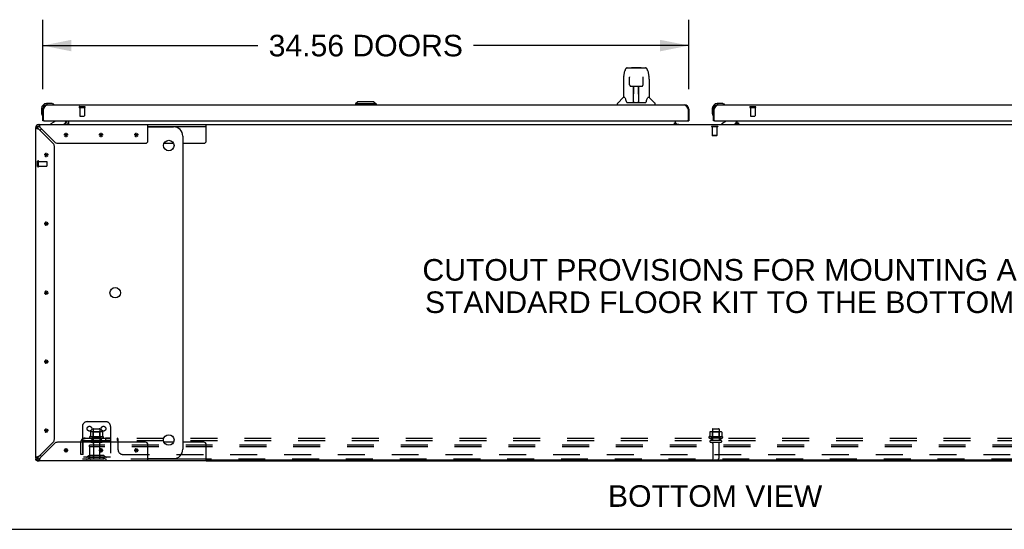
# Model space of a CAD drawing. Header units: inches. Extents: x 0 to 262, y 0 to 169.
# Tile 2 of 40: x 44 to 97, y 0 to 27. Entities that reach past the tile are written whole.
import ezdxf

# ---------------------------------------------------------------- set-up
doc = ezdxf.new("R2010")
doc.units = ezdxf.units.IN
doc.header["$LTSCALE"] = 14.384615
doc.header["$MEASUREMENT"] = 0
doc.linetypes.add('HIDDEN', pattern=[0.2, 0.1, -0.1])
doc.layers.get('0').update_dxf_attribs({"linetype": 'CONTINUOUS'})
for name, color, linetype in [('02___PRT_ALL_AXES', 7, 'CONTINUOUS'), ('DEFAULT_2', 8, 'HIDDEN'), ('DIMENSIONS', 7, 'CONTINUOUS')]:
    doc.layers.add(name, color=color, linetype=linetype)
doc.styles.get("Standard").update_dxf_attribs({"font": 'arial.ttf'})
doc.dimstyles.new('DIMSTYLE_1', dxfattribs={"dimtxt": 1.153846, "dimasz": 1.538462, "dimexe": 0.09, "dimexo": 0.07, "dimgap": 0.0375, "dimtad": 0, "dimtih": 1, "dimtoh": 1, "dimzin": 4, "dimdsep": 46, "dimtxsty": 'Standard', "dimblk": '_FILLED', "dimblk1": '_FILLED', "dimblk2": '_FILLED', "dimcen": 0.09, "dimazin": 1, "dimtfac": 1, "dimtdec": 3, "dimtofl": 0, "dimtmove": 0, "dimatfit": 3, "dimldrblk": '_FILLED', "dimfxl": 1, "dimtolj": 1, "dimtzin": 4, "dimarcsym": 0})

# ---------------------------------------------------------------- blocks, each defined once
blk = doc.blocks.new('_FILLED')
at = {"color": 0, "linetype": 'ByBlock'}
blk.add_solid([(0, 0), (-1, 0.2), (-1, -0.2)], dxfattribs=at)
blk = doc.blocks.new('*D22')
at = {"layer": 'DIMENSIONS', "color": 2, "linetype": 'Continuous'}
for p, q in [((45.678, 23.543), (45.678, 27.26)), ((80.241, 23.543), (80.241, 27.26)), ((45.678, 25.875), (57.192, 25.875)), ((80.241, 25.875), (68.726, 25.875))]:
    blk.add_line(p, q, dxfattribs=at)
at = {"layer": 'DIMENSIONS', "color": 2, "linetype": 'Continuous', "xscale": 1.5384615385, "yscale": 1.5384615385, "zscale": 1.5384615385, "rotation": 180}
blk.add_blockref('_FILLED', (45.678, 25.875), dxfattribs=at)
at = {"layer": 'DIMENSIONS', "color": 2, "linetype": 'Continuous', "xscale": 1.5384615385, "yscale": 1.5384615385, "zscale": 1.5384615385}
blk.add_blockref('_FILLED', (80.241, 25.875), dxfattribs=at)
at = {"layer": 'DIMENSIONS', "color": 2, "linetype": 'Continuous', "insert": (62.959, 26.452), "char_height": 1.15385, "width": 10.38033, "attachment_point": 2, "line_spacing_factor": 0.9}
blk.add_mtext('34.56 DOORS', dxfattribs=at)

msp = doc.modelspace()

# ---------------------------------------------------------------- linework, layer by layer
at = {"color": 7, "linetype": 'Continuous'}
for p, q in [((76.754, 24.221), (76.819, 24.526)), ((76.943, 24.681), (77.913, 24.681)), ((77.03, 24.681), (77.028, 24.681)), ((77.19, 24.701), (77.17, 24.681)), ((77.19, 24.701), (77.666, 24.701)), ((77.666, 24.701), (77.686, 24.681)), ((78.037, 24.526), (78.102, 24.221)), ((76.739, 24.078), (76.739, 23.106)), ((77.062, 24.169), (77.042, 24.169)), ((77.061, 24.205), (77.061, 24.202)), ((77.061, 24.202), (77.061, 24.197)), ((77.061, 24.197), (77.061, 24.189)), ((77.061, 24.189), (77.061, 24.179)), ((77.068, 23.774), (77.061, 24.179)), ((77.788, 23.774), (77.795, 24.186)), ((77.814, 24.169), (77.794, 24.169)), ((77.795, 24.195), (77.795, 24.2)), ((77.795, 24.186), (77.795, 24.195)), ((78.117, 24.077), (78.117, 23.106)), ((77.149, 23.697), (77.269, 23.697)), ((77.279, 22.851), (77.294, 23.697)), ((77.286, 23.282), (77.286, 23.697)), ((77.29, 23.472), (77.286, 23.472)), ((77.289, 23.46), (77.286, 23.46)), ((77.305, 23.698), (77.551, 23.698)), ((77.554, 22.83), (77.539, 23.698)), ((77.57, 23.472), (77.543, 23.472)), ((77.57, 23.46), (77.543, 23.46)), ((77.547, 23.232), (77.57, 23.232)), ((77.57, 23.228), (77.547, 23.228)), ((77.57, 22.83), (77.57, 23.697)), ((77.587, 23.697), (77.707, 23.697)), ((46.137, 22.772), (45.881, 22.772)), ((45.925, 22.712), (45.881, 22.712)), ((46.175, 22.769), (46.137, 22.772)), ((46.273, 22.726), (46.266, 22.727)), ((62.526, 22.87), (62.408, 22.752)), ((62.408, 22.752), (62.408, 22.712)), ((63.511, 22.752), (62.408, 22.752)), ((63.393, 22.87), (62.526, 22.87)), ((63.392, 22.87), (63.51, 22.752)), ((63.393, 22.87), (63.511, 22.752)), ((63.51, 22.752), (63.51, 22.712)), ((63.511, 22.752), (63.511, 22.712)), ((76.424, 22.712), (76.424, 22.775)), ((76.733, 23.1), (76.436, 22.803)), ((76.812, 23.106), (76.739, 23.106)), ((76.907, 22.854), (76.912, 22.846)), ((76.942, 22.83), (77.914, 22.83)), ((77.28, 22.902), (77.279, 22.877)), ((77.286, 22.83), (77.286, 22.835)), ((77.553, 22.877), (77.553, 22.902)), ((78.117, 23.106), (78.044, 23.106)), ((78.123, 23.1), (78.42, 22.803)), ((78.432, 22.712), (78.432, 22.775)), ((82.012, 22.772), (81.756, 22.772)), ((81.8, 22.712), (81.756, 22.712)), ((82.05, 22.769), (82.012, 22.772)), ((82.148, 22.726), (82.141, 22.727)), ((45.618, 22.509), (45.618, 22.253)), ((45.618, 22.253), (45.621, 22.215)), ((45.663, 22.124), (45.665, 22.117)), ((45.678, 22.509), (45.678, 22.466)), ((45.678, 22.466), (45.72, 22.466)), ((80.241, 22.466), (80.199, 22.466)), ((81.493, 22.509), (81.493, 22.253)), ((81.493, 22.253), (81.496, 22.215)), ((81.538, 22.124), (81.54, 22.117)), ((81.553, 22.509), (81.553, 22.466)), ((81.553, 22.466), (81.595, 22.466)), ((45.352, 21.606), (45.425, 21.532)), ((45.47, 21.654), (45.47, 21.55)), ((45.74, 21.858), (45.678, 21.858)), ((46.358, 21.831), (46.12, 21.693)), ((46.12, 21.654), (46.12, 21.693)), ((46.907, 21.858), (46.907, 21.811)), ((47.053, 21.858), (47.053, 21.683)), ((54.426, 20.779), (54.426, 21.654)), ((54.426, 21.654), (109.18, 21.654)), ((79.464, 21.684), (79.464, 21.735)), ((79.464, 21.735), (79.532, 21.735)), ((79.532, 21.684), (79.464, 21.684)), ((79.532, 21.689), (79.532, 21.858)), ((79.532, 21.654), (79.532, 21.684)), ((79.603, 21.665), (79.539, 21.729)), ((80.179, 21.858), (80.241, 21.858)), ((81.615, 21.858), (81.553, 21.858)), ((82.233, 21.831), (81.995, 21.693)), ((81.995, 21.654), (81.995, 21.693)), ((82.817, 21.729), (82.753, 21.665)), ((82.782, 21.858), (82.782, 21.811)), ((82.824, 21.689), (82.824, 21.858)), ((82.824, 21.735), (82.892, 21.735)), ((82.824, 21.654), (82.824, 21.684)), ((82.892, 21.684), (82.824, 21.684)), ((82.892, 21.735), (82.892, 21.684)), ((45.407, 21.488), (45.303, 21.488)), ((51.303, 21.55), (54.426, 21.55)), ((51.303, 21.529), (52.672, 21.529)), ((52.17, 20.654), (52.673, 20.654)), ((53.172, 21.029), (53.172, 4.279)), ((53.172, 20.654), (54.301, 20.654)), ((52.673, 4.654), (52.17, 4.654)), ((54.301, 4.654), (53.172, 4.654)), ((54.426, 3.654), (54.426, 4.529)), ((45.303, 3.821), (45.407, 3.821)), ((45.349, 3.706), (45.303, 3.706)), ((45.352, 3.703), (45.425, 3.777)), ((45.47, 3.758), (45.47, 3.654)), ((51.303, 3.779), (52.672, 3.779)), ((54.426, 3.758), (51.303, 3.758)), ((109.18, 3.706), (54.426, 3.706)), ((45.407, 3.667), (45.407, 3.654)), ((0, 0), (261.538, 0))]:
    msp.add_line(p, q, dxfattribs=at)
at = {"color": 3, "linetype": 'Continuous'}
for p, q in [((45.925, 22.712), (79.994, 22.712)), ((81.8, 22.712), (115.869, 22.712)), ((45.678, 21.858), (45.678, 22.466)), ((45.72, 21.878), (45.72, 22.466)), ((45.737, 22.498), (45.744, 22.511)), ((45.744, 22.511), (45.751, 22.523)), ((45.751, 22.523), (45.758, 22.536)), ((80.154, 22.548), (80.161, 22.536)), ((80.161, 22.536), (80.168, 22.523)), ((80.168, 22.523), (80.175, 22.511)), ((80.175, 22.511), (80.181, 22.498)), ((80.181, 22.498), (80.192, 22.479)), ((80.192, 22.479), (80.199, 22.466)), ((80.199, 22.466), (80.199, 21.878)), ((80.241, 22.466), (80.241, 21.858)), ((81.553, 21.858), (81.553, 22.466)), ((81.595, 22.466), (81.609, 22.492)), ((81.595, 21.878), (81.595, 22.466)), ((81.609, 22.492), (81.615, 22.504)), ((81.615, 22.504), (81.622, 22.517)), ((81.622, 22.517), (81.629, 22.53)), ((45.47, 21.654), (54.426, 21.654)), ((45.74, 21.858), (80.179, 21.858)), ((46.949, 21.797), (46.949, 21.858)), ((51.303, 20.779), (51.303, 21.654)), ((79.464, 21.689), (79.532, 21.689)), ((79.532, 21.665), (79.704, 21.665)), ((81.615, 21.858), (116.054, 21.858)), ((82.653, 21.665), (82.824, 21.665)), ((82.824, 21.689), (82.892, 21.689)), ((45.303, 3.821), (45.303, 21.488)), ((45.47, 21.412), (46.239, 20.643)), ((45.53, 21.539), (45.523, 21.563)), ((46.315, 20.719), (45.546, 21.488)), ((46.47, 20.654), (51.178, 20.654)), ((46.303, 4.822), (46.303, 20.487)), ((46.239, 4.666), (45.47, 3.897)), ((45.546, 3.821), (46.315, 4.59)), ((51.178, 4.654), (46.47, 4.654)), ((51.303, 3.654), (51.303, 4.529)), ((45.303, 3.706), (45.303, 3.769)), ((45.418, 3.882), (45.394, 3.874)), ((45.437, 3.654), (45.407, 3.654)), ((54.426, 3.654), (45.47, 3.654)), ((54.426, 3.654), (109.18, 3.654))]:
    msp.add_line(p, q, dxfattribs=at)
at = {"color": 40, "linetype": 'Continuous'}
for p, q in [((47.043, 21.092), (46.813, 21.092)), ((46.847, 21.011), (47.009, 21.173)), ((47.009, 21.011), (46.847, 21.173)), ((46.928, 20.977), (46.928, 21.207)), ((48.918, 21.092), (48.688, 21.092)), ((48.722, 21.011), (48.884, 21.173)), ((48.722, 21.173), (48.884, 21.011)), ((48.803, 20.977), (48.803, 21.207)), ((50.793, 21.092), (50.563, 21.092)), ((50.597, 21.011), (50.759, 21.173)), ((50.597, 21.173), (50.759, 21.011)), ((50.678, 20.977), (50.678, 21.207)), ((45.981, 20.029), (45.751, 20.029)), ((45.784, 19.948), (45.947, 20.111)), ((45.947, 19.948), (45.784, 20.111)), ((45.866, 19.914), (45.866, 20.144)), ((45.981, 16.342), (45.751, 16.342)), ((45.784, 16.261), (45.947, 16.423)), ((45.784, 16.423), (45.947, 16.261)), ((45.866, 16.227), (45.866, 16.457)), ((45.751, 12.654), (45.981, 12.654)), ((45.784, 12.736), (45.947, 12.573)), ((45.784, 12.573), (45.947, 12.736)), ((45.866, 12.539), (45.866, 12.769)), ((45.981, 8.967), (45.751, 8.967)), ((45.784, 9.048), (45.947, 8.886)), ((45.784, 8.886), (45.947, 9.048)), ((45.866, 8.852), (45.866, 9.082)), ((45.981, 5.279), (45.751, 5.279)), ((45.784, 5.361), (45.947, 5.198)), ((45.784, 5.198), (45.947, 5.361)), ((45.866, 5.164), (45.866, 5.394)), ((47.043, 4.217), (46.813, 4.217)), ((46.847, 4.298), (47.009, 4.136)), ((46.847, 4.136), (47.009, 4.298)), ((46.928, 4.102), (46.928, 4.332)), ((48.918, 4.217), (48.688, 4.217)), ((48.722, 4.298), (48.884, 4.136)), ((48.722, 4.136), (48.884, 4.298)), ((48.803, 4.102), (48.803, 4.332)), ((50.793, 4.217), (50.563, 4.217)), ((50.597, 4.298), (50.759, 4.136)), ((50.597, 4.136), (50.759, 4.298)), ((50.678, 4.102), (50.678, 4.332))]:
    msp.add_line(p, q, dxfattribs=at)
at = {"color": 7, "linetype": 'Continuous'}
for points in [[(76.943, 24.681), (76.939, 24.681), (76.924, 24.679), (76.909, 24.674), (76.895, 24.667), (76.883, 24.659), (76.872, 24.649), (76.863, 24.638), (76.854, 24.625), (76.847, 24.612), (76.84, 24.597), (76.834, 24.581), (76.828, 24.562), (76.823, 24.541), (76.819, 24.526)], [(78.013, 24.603), (78.007, 24.616), (78, 24.627), (77.993, 24.638), (77.985, 24.648), (77.975, 24.657), (77.965, 24.665), (77.953, 24.671), (77.941, 24.676), (77.927, 24.68), (77.913, 24.681)], [(78.037, 24.526), (78.034, 24.538), (78.029, 24.557), (78.024, 24.574), (78.019, 24.59), (78.013, 24.603)], [(76.754, 24.221), (76.748, 24.189), (76.743, 24.147), (76.74, 24.105), (76.739, 24.078)], [(77.06, 24.209), (77.06, 24.21), (77.06, 24.21), (77.06, 24.209), (77.061, 24.209), (77.061, 24.208), (77.061, 24.207), (77.061, 24.205)], [(77.068, 23.774), (77.07, 23.762), (77.073, 23.75), (77.078, 23.738), (77.086, 23.727), (77.095, 23.717), (77.105, 23.709), (77.116, 23.703), (77.128, 23.699), (77.14, 23.697), (77.148, 23.697)], [(77.708, 23.697), (77.717, 23.697), (77.729, 23.699), (77.741, 23.704), (77.752, 23.71), (77.763, 23.718), (77.771, 23.728), (77.778, 23.739), (77.784, 23.751), (77.787, 23.764), (77.788, 23.774)], [(77.795, 24.2), (77.795, 24.204), (77.795, 24.205), (77.795, 24.207), (77.795, 24.208), (77.796, 24.209), (77.796, 24.209), (77.796, 24.21)], [(78.117, 24.077), (78.116, 24.105), (78.113, 24.148), (78.108, 24.19), (78.102, 24.221)], [(77.269, 23.697), (77.272, 23.697), (77.281, 23.697), (77.29, 23.697), (77.299, 23.698), (77.305, 23.698)], [(77.551, 23.698), (77.559, 23.698), (77.568, 23.697), (77.576, 23.697), (77.585, 23.697), (77.587, 23.697)], [(76.809, 23.106), (76.814, 23.096), (76.828, 23.068), (76.843, 23.033), (76.858, 22.99), (76.875, 22.942), (76.889, 22.894)], [(76.889, 22.894), (76.892, 22.886), (76.897, 22.873), (76.902, 22.863), (76.907, 22.854)], [(76.912, 22.846), (76.918, 22.84), (76.925, 22.835), (76.932, 22.832), (76.94, 22.831), (76.942, 22.83)], [(77.914, 22.83), (77.915, 22.831), (77.923, 22.832), (77.931, 22.835), (77.938, 22.84)], [(77.938, 22.84), (77.944, 22.846), (77.949, 22.853)], [(77.949, 22.853), (77.954, 22.862), (77.959, 22.873), (77.964, 22.886), (77.967, 22.894)], [(77.967, 22.894), (77.981, 22.94), (77.997, 22.988), (78.012, 23.031), (78.028, 23.067), (78.042, 23.096), (78.047, 23.106)], [(47.024, 21.658), (47.022, 21.656), (47.021, 21.656), (47.019, 21.655), (47.018, 21.654), (47.016, 21.654)], [(47.031, 21.666), (47.029, 21.665), (47.028, 21.663), (47.027, 21.661), (47.025, 21.659), (47.024, 21.658)], [(47.053, 21.683), (47.051, 21.684), (47.05, 21.684), (47.048, 21.683), (47.046, 21.683), (47.044, 21.682), (47.042, 21.681), (47.04, 21.679), (47.039, 21.678), (47.037, 21.676), (47.036, 21.674), (47.035, 21.672), (47.033, 21.67), (47.031, 21.666)], [(45.407, 21.488), (45.408, 21.48), (45.41, 21.473), (45.414, 21.465), (45.419, 21.457), (45.425, 21.45)], [(45.425, 21.45), (45.433, 21.442), (45.441, 21.435), (45.45, 21.427), (45.46, 21.419), (45.47, 21.412)], [(45.546, 21.488), (45.538, 21.498), (45.53, 21.507), (45.523, 21.516), (45.515, 21.525), (45.508, 21.532), (45.5, 21.538), (45.492, 21.544), (45.485, 21.547), (45.477, 21.55), (45.47, 21.55)], [(45.47, 3.897), (45.46, 3.889), (45.45, 3.882), (45.441, 3.874), (45.433, 3.867), (45.425, 3.859), (45.419, 3.851), (45.414, 3.844), (45.41, 3.836), (45.408, 3.828), (45.407, 3.821)], [(45.47, 3.758), (45.477, 3.759), (45.485, 3.761), (45.492, 3.765), (45.5, 3.77), (45.508, 3.777)], [(45.508, 3.777), (45.515, 3.784), (45.523, 3.792), (45.53, 3.802), (45.538, 3.811), (45.546, 3.821)]]:
    msp.add_lwpolyline(points, dxfattribs=at)
at = {"color": 3, "linetype": 'Continuous'}
for points in [[(45.758, 22.536), (45.764, 22.548), (45.768, 22.554), (45.771, 22.56), (45.775, 22.566), (45.778, 22.572), (45.781, 22.578), (45.785, 22.583), (45.788, 22.589), (45.792, 22.595), (45.795, 22.6), (45.798, 22.605), (45.802, 22.611), (45.805, 22.616), (45.809, 22.621), (45.812, 22.626), (45.815, 22.631), (45.819, 22.636), (45.822, 22.64), (45.826, 22.645), (45.829, 22.649), (45.832, 22.653), (45.836, 22.657), (45.839, 22.661), (45.843, 22.665), (45.846, 22.669), (45.85, 22.673), (45.853, 22.676), (45.856, 22.679), (45.86, 22.682), (45.863, 22.685), (45.867, 22.688), (45.87, 22.691), (45.873, 22.694), (45.877, 22.696), (45.88, 22.698), (45.884, 22.7), (45.887, 22.702), (45.89, 22.704), (45.894, 22.706), (45.897, 22.707), (45.901, 22.708), (45.904, 22.709), (45.907, 22.71), (45.911, 22.711), (45.914, 22.712), (45.918, 22.712), (45.921, 22.712), (45.925, 22.712)], [(79.994, 22.712), (79.997, 22.712), (80.001, 22.712), (80.004, 22.712), (80.008, 22.711), (80.011, 22.71), (80.014, 22.709), (80.018, 22.708), (80.021, 22.707), (80.025, 22.706), (80.028, 22.704), (80.032, 22.702), (80.035, 22.7), (80.038, 22.698), (80.042, 22.696), (80.045, 22.694), (80.049, 22.691), (80.052, 22.688), (80.055, 22.685), (80.059, 22.682), (80.062, 22.679), (80.066, 22.676), (80.069, 22.673), (80.072, 22.669), (80.076, 22.665), (80.079, 22.661), (80.083, 22.657), (80.086, 22.653), (80.089, 22.649), (80.093, 22.645), (80.096, 22.64), (80.1, 22.636), (80.103, 22.631), (80.106, 22.626), (80.11, 22.621), (80.113, 22.616), (80.117, 22.611), (80.12, 22.605), (80.124, 22.6), (80.127, 22.595), (80.13, 22.589), (80.134, 22.583), (80.137, 22.578), (80.141, 22.572), (80.144, 22.566), (80.147, 22.56), (80.151, 22.554), (80.154, 22.548)], [(81.629, 22.53), (81.636, 22.542), (81.639, 22.548), (81.643, 22.554), (81.646, 22.56), (81.65, 22.566), (81.653, 22.572), (81.656, 22.578), (81.66, 22.583), (81.663, 22.589), (81.667, 22.595), (81.67, 22.6), (81.673, 22.605), (81.677, 22.611), (81.68, 22.616), (81.684, 22.621), (81.687, 22.626), (81.69, 22.631), (81.694, 22.636), (81.697, 22.64), (81.701, 22.645), (81.704, 22.649), (81.707, 22.653), (81.711, 22.657), (81.714, 22.661), (81.718, 22.665), (81.721, 22.669), (81.725, 22.673), (81.728, 22.676), (81.731, 22.679), (81.735, 22.682), (81.738, 22.685), (81.742, 22.688), (81.745, 22.691), (81.748, 22.694), (81.752, 22.696), (81.755, 22.698), (81.759, 22.7), (81.762, 22.702), (81.765, 22.704), (81.769, 22.706), (81.772, 22.707), (81.776, 22.708), (81.779, 22.709), (81.782, 22.71), (81.786, 22.711), (81.789, 22.712), (81.793, 22.712), (81.796, 22.712), (81.8, 22.712)], [(45.72, 22.466), (45.734, 22.492), (45.737, 22.498)], [(45.523, 21.563), (45.515, 21.586), (45.508, 21.606), (45.5, 21.623), (45.492, 21.636), (45.485, 21.646), (45.477, 21.652), (45.47, 21.654)], [(45.303, 21.488), (45.305, 21.48), (45.311, 21.473), (45.321, 21.465), (45.335, 21.457), (45.352, 21.45), (45.372, 21.442), (45.394, 21.435)], [(45.394, 21.435), (45.418, 21.427), (45.443, 21.419), (45.47, 21.412)], [(45.546, 21.488), (45.538, 21.514), (45.53, 21.539)], [(45.394, 3.874), (45.372, 3.867), (45.352, 3.859), (45.335, 3.851), (45.321, 3.844), (45.311, 3.836), (45.305, 3.828), (45.303, 3.821)], [(45.47, 3.897), (45.443, 3.889), (45.418, 3.882)], [(45.47, 3.654), (45.477, 3.656), (45.485, 3.662), (45.492, 3.672), (45.5, 3.686), (45.508, 3.703), (45.515, 3.723), (45.523, 3.745)], [(45.523, 3.745), (45.53, 3.769), (45.538, 3.795), (45.546, 3.821)]]:
    msp.add_lwpolyline(points, dxfattribs=at)
at = {"color": 7, "linetype": 'Continuous'}
for centre in [(52.422, 20.529), (49.555, 12.654), (52.422, 4.779)]:
    msp.add_circle(centre, 0.281, dxfattribs=at)
for centre, radius, start, end in [((45.881, 22.509), 0.263, 90, 180), ((45.881, 22.509), 0.203, 90, 180), ((46.137, 22.522), 0.25, 59.1101, 90), ((46.258, 22.727), 0.015, 270, 353.6204), ((46.258, 22.724), 0.015, 6.3796, 59.1101), ((76.463, 22.775), 0.0394, 135, 180), ((76.747, 23.086), 0.0197, 90, 135), ((77.298, 22.85), 0.0197, 179, 270), ((77.298, 22.85), 0.0197, 260.739, 269.9232), ((77.534, 22.85), 0.0197, 270, 1), ((77.534, 22.85), 0.0197, 270.0771, 272.6469), ((78.109, 23.086), 0.0197, 45, 90), ((78.393, 22.775), 0.0394, 0, 45), ((81.756, 22.509), 0.263, 90, 180), ((81.756, 22.509), 0.203, 90, 180), ((82.012, 22.522), 0.25, 59.1101, 90), ((82.133, 22.727), 0.015, 270, 353.6204), ((82.133, 22.724), 0.015, 6.3796, 59.1101), ((45.868, 22.253), 0.25, 180, 210.8899), ((45.666, 22.132), 0.015, 210.8899, 263.6204), ((45.663, 22.132), 0.015, 276.3796, 360), ((81.743, 22.253), 0.25, 180, 210.8899), ((81.541, 22.132), 0.015, 210.8899, 263.6204), ((81.538, 22.132), 0.015, 276.3796, 360), ((46.308, 21.918), 0.1, 300.092, 323.4532), ((46.75, 21.811), 0.157, 270, 360), ((46.807, 21.797), 0.246, 325.7693, 360), ((82.183, 21.918), 0.1, 300.092, 323.4532), ((82.625, 21.811), 0.157, 270, 280.1104), ((82.625, 21.811), 0.157, 291.3822, 360), ((45.47, 21.488), 0.0625, 90, 180), ((45.93, 21.029), 0.5, 128.9378, 141.304), ((52.672, 21.029), 0.5, 0, 90), ((54.301, 20.779), 0.125, 270, 360), ((52.672, 4.279), 0.5, 270, 360), ((54.301, 4.529), 0.125, 0, 90), ((45.47, 3.821), 0.0625, 180, 270), ((45.93, 4.279), 0.5, 218.696, 231.0622)]:
    msp.add_arc(centre, radius, start, end, dxfattribs=at)
at = {"color": 3, "linetype": 'Continuous'}
for centre, radius, start, end in [((45.925, 22.466), 0.246, 90, 180), ((79.994, 22.466), 0.246, 0, 90), ((81.8, 22.466), 0.246, 90, 180), ((45.47, 21.488), 0.167, 90, 180), ((45.74, 21.878), 0.02, 180, 270), ((46.807, 21.797), 0.142, 270, 360), ((79.647, 21.769), 0.115, 190.7143, 244.7498), ((80.179, 21.878), 0.02, 270, 360), ((81.615, 21.878), 0.02, 180, 270), ((82.709, 21.769), 0.115, 295.2502, 360), ((46.083, 20.487), 0.22, 0, 45), ((46.47, 20.874), 0.22, 225, 270), ((51.178, 20.779), 0.125, 270, 360), ((46.083, 4.822), 0.22, 315, 360), ((46.47, 4.434), 0.22, 90, 135), ((51.178, 4.529), 0.125, 0, 90), ((45.47, 3.821), 0.167, 180, 270)]:
    msp.add_arc(centre, radius, start, end, dxfattribs=at)
at = {"color": 7, "linetype": 'Continuous'}
for centre, major_axis, start_param, end_param in [((77.278, 22.87), (0.0394, 0), -1.369355, -1.264777), ((77.554, 22.87), (0, 0.0394), -3.447611, -3.141593)]:
    msp.add_ellipse(centre, major_axis=major_axis, ratio=1, start_param=start_param, end_param=end_param, dxfattribs=at)
at = {"layer": '02___PRT_ALL_AXES', "color": 8, "linetype": 'HIDDEN'}
for p, q in [((47.658, 22.565), (47.658, 22.118)), ((47.658, 22.565), (47.906, 22.565)), ((47.906, 22.565), (47.906, 22.118)), ((83.533, 22.565), (83.533, 22.118)), ((83.533, 22.565), (83.781, 22.565)), ((83.781, 22.565), (83.781, 22.118)), ((45.45, 19.426), (45.45, 19.674)), ((45.45, 19.674), (45.897, 19.674)), ((45.45, 19.426), (45.897, 19.426)), ((48.37, 5.353), (48.37, 4.758)), ((48.736, 5.353), (48.736, 4.758)), ((81.495, 5.353), (81.495, 4.758)), ((81.861, 5.353), (81.861, 4.758)), ((48.909, 4.953), (48.197, 4.953)), ((48.219, 4.883), (48.303, 4.883)), ((48.303, 4.883), (48.303, 4.758)), ((48.803, 4.883), (48.303, 4.883)), ((48.803, 4.758), (48.303, 4.758)), ((48.803, 4.883), (48.803, 4.758)), ((48.803, 4.883), (48.887, 4.883)), ((49.031, 4.883), (49.031, 4.758)), ((49.312, 4.883), (49.031, 4.883)), ((49.312, 4.758), (49.031, 4.758)), ((49.312, 4.883), (49.312, 4.758)), ((82.034, 4.953), (81.322, 4.953)), ((81.344, 4.883), (81.428, 4.883)), ((81.928, 4.883), (81.428, 4.883)), ((81.428, 4.883), (81.428, 4.758)), ((81.928, 4.758), (81.428, 4.758)), ((81.928, 4.883), (82.012, 4.883)), ((81.928, 4.883), (81.928, 4.758)), ((48.387, 4.59), (48.387, 3.788)), ((48.719, 4.59), (48.719, 3.788)), ((81.512, 4.59), (81.512, 3.788)), ((81.844, 4.59), (81.844, 3.788))]:
    msp.add_line(p, q, dxfattribs=at)
at = {"layer": '02___PRT_ALL_AXES', "color": 3, "linetype": 'Continuous'}
for p, q in [((79.704, 21.665), (79.704, 21.654)), ((82.653, 21.665), (82.653, 21.654))]:
    msp.add_line(p, q, dxfattribs=at)
at = {"layer": '02___PRT_ALL_AXES', "color": 7, "linetype": 'Continuous'}
for centre, start, end in [((45.881, 22.509), 175.1015, 175.5324), ((45.881, 22.509), 170.8498, 171.1102), ((81.756, 22.509), 175.1015, 175.5324), ((81.756, 22.509), 170.8498, 171.1102)]:
    msp.add_arc(centre, 0.263, start, end, dxfattribs=at)
at = {"layer": '02___PRT_ALL_AXES', "color": 8, "linetype": 'HIDDEN'}
for centre, radius, start, end in [((48.219, 4.922), 0.0384, 124.4497, 270), ((48.553, 4.353), 0.698, 117.6814, 120.6631), ((48.553, 4.353), 0.698, 59.3369, 62.3186), ((48.887, 4.922), 0.0384, 270, 55.5503), ((81.344, 4.922), 0.0384, 124.4497, 270), ((81.678, 4.353), 0.698, 117.6814, 120.6631), ((81.678, 4.353), 0.698, 59.3369, 62.3186), ((82.012, 4.922), 0.0384, 270, 55.5503)]:
    msp.add_arc(centre, radius, start, end, dxfattribs=at)
at = {"layer": 'DEFAULT_2', "color": 8, "linetype": 'HIDDEN'}
for p, q in [((47.64, 22.608), (47.924, 22.608)), ((47.64, 22.565), (47.924, 22.565)), ((83.515, 22.608), (83.799, 22.608)), ((83.515, 22.565), (83.799, 22.565)), ((47.668, 22.108), (47.896, 22.108)), ((83.543, 22.108), (83.771, 22.108)), ((81.444, 21.554), (81.444, 21.536)), ((81.781, 21.554), (81.444, 21.554)), ((81.781, 21.536), (81.444, 21.536)), ((81.488, 21.536), (81.488, 21.064)), ((81.736, 21.536), (81.736, 21.064)), ((81.781, 21.554), (81.781, 21.536)), ((81.498, 21.054), (81.488, 21.064)), ((81.736, 21.064), (81.488, 21.064)), ((81.726, 21.054), (81.498, 21.054)), ((81.726, 21.054), (81.736, 21.064)), ((45.407, 19.408), (45.407, 19.692)), ((45.45, 19.408), (45.45, 19.692)), ((45.907, 19.436), (45.907, 19.664)), ((47.803, 5.508), (47.803, 3.758)), ((48.053, 5.758), (49.053, 5.758)), ((48.4, 5.383), (48.706, 5.383)), ((49.303, 5.508), (49.303, 3.758)), ((81.525, 5.383), (81.831, 5.383)), ((47.796, 4.829), (47.875, 4.733)), ((47.834, 4.758), (47.834, 4.883)), ((47.834, 4.883), (115.522, 4.883)), ((47.834, 4.815), (47.834, 4.815)), ((47.834, 4.758), (115.522, 4.758)), ((48.234, 5.198), (48.234, 4.98)), ((48.809, 5.219), (48.297, 5.219)), ((48.37, 5.199), (48.35, 5.219)), ((48.37, 4.903), (48.35, 4.883)), ((48.37, 4.903), (48.37, 5.199)), ((48.737, 5.199), (48.37, 5.199)), ((48.737, 4.903), (48.37, 4.903)), ((48.737, 5.199), (48.757, 5.219)), ((48.737, 4.903), (48.737, 5.199)), ((48.737, 4.903), (48.757, 4.883)), ((48.872, 5.198), (48.872, 4.98)), ((49.674, 4.758), (49.674, 4.883)), ((49.69, 4.744), (49.687, 4.748)), ((49.699, 4.849), (49.696, 4.857)), ((49.708, 4.832), (49.706, 4.834)), ((49.709, 4.258), (49.709, 4.829)), ((81.359, 5.198), (81.359, 4.98)), ((81.934, 5.219), (81.422, 5.219)), ((81.495, 5.199), (81.475, 5.219)), ((81.495, 4.903), (81.475, 4.883)), ((81.862, 5.199), (81.495, 5.199)), ((81.495, 4.903), (81.495, 5.199)), ((81.862, 4.903), (81.495, 4.903)), ((81.862, 5.199), (81.882, 5.219)), ((81.862, 4.903), (81.862, 5.199)), ((81.862, 4.903), (81.882, 4.883)), ((81.997, 5.198), (81.997, 4.98)), ((47.709, 4.008), (47.709, 4.646)), ((47.834, 4.008), (47.834, 4.646)), ((48.178, 4.404), (48.178, 4.508)), ((115.178, 4.508), (48.178, 4.508)), ((48.178, 4.404), (48.178, 3.818)), ((115.178, 4.404), (48.178, 4.404)), ((48.818, 4.652), (48.289, 4.652)), ((81.943, 4.652), (81.414, 4.652)), ((47.834, 4.008), (47.709, 4.008)), ((49.303, 3.862), (47.803, 3.862)), ((48.238, 3.758), (47.803, 3.758)), ((48.146, 3.931), (48.078, 3.882)), ((48.207, 3.846), (48.139, 3.798)), ((48.894, 3.952), (48.213, 3.952)), ((48.894, 3.848), (48.213, 3.848)), ((115.118, 3.758), (48.238, 3.758)), ((48.378, 3.952), (48.378, 3.848)), ((48.728, 3.952), (48.728, 3.848)), ((48.899, 3.846), (48.967, 3.798)), ((48.96, 3.931), (49.028, 3.882)), ((49.959, 4.008), (113.397, 4.008))]:
    msp.add_line(p, q, dxfattribs=at)
for points in [[(47.796, 4.829), (47.798, 4.832), (47.8, 4.834), (47.803, 4.838), (47.805, 4.841), (47.807, 4.845), (47.809, 4.849), (47.811, 4.853), (47.814, 4.86)], [(47.814, 4.86), (47.816, 4.864), (47.817, 4.868), (47.819, 4.871), (47.821, 4.874), (47.823, 4.877), (47.825, 4.879), (47.827, 4.881), (47.829, 4.882), (47.831, 4.883), (47.833, 4.883), (47.834, 4.883)], [(47.834, 4.818), (47.834, 4.818), (47.834, 4.818), (47.834, 4.818), (47.834, 4.818), (47.834, 4.818), (47.834, 4.817), (47.834, 4.817), (47.834, 4.816), (47.834, 4.816), (47.834, 4.815)], [(47.857, 4.754), (47.857, 4.754), (47.857, 4.755), (47.857, 4.755), (47.857, 4.755), (47.857, 4.756), (47.856, 4.756), (47.856, 4.757), (47.856, 4.757), (47.855, 4.758), (47.855, 4.758), (47.855, 4.759), (47.854, 4.76), (47.854, 4.76), (47.853, 4.761), (47.853, 4.762), (47.853, 4.762), (47.852, 4.763), (47.852, 4.764), (47.852, 4.764), (47.851, 4.765), (47.851, 4.766), (47.851, 4.767), (47.85, 4.767), (47.85, 4.768), (47.849, 4.769), (47.849, 4.77), (47.849, 4.771), (47.848, 4.772), (47.848, 4.772), (47.847, 4.773), (47.847, 4.774), (47.847, 4.775), (47.846, 4.776), (47.846, 4.777), (47.846, 4.778), (47.845, 4.779), (47.845, 4.78), (47.844, 4.781), (47.844, 4.782), (47.844, 4.783), (47.843, 4.784), (47.843, 4.785), (47.842, 4.786), (47.842, 4.787), (47.842, 4.788), (47.841, 4.789), (47.841, 4.79), (47.84, 4.792), (47.84, 4.793), (47.84, 4.794), (47.839, 4.795), (47.839, 4.796), (47.839, 4.797), (47.838, 4.799), (47.838, 4.8), (47.838, 4.801), (47.837, 4.802), (47.837, 4.803), (47.837, 4.804), (47.837, 4.805), (47.836, 4.806), (47.836, 4.807), (47.836, 4.808), (47.836, 4.809), (47.836, 4.81), (47.835, 4.811), (47.835, 4.812), (47.835, 4.813), (47.835, 4.814), (47.835, 4.814), (47.835, 4.815), (47.834, 4.816), (47.834, 4.817), (47.834, 4.817), (47.834, 4.818), (47.834, 4.818)], [(47.862, 4.74), (47.858, 4.744), (47.856, 4.746), (47.854, 4.748), (47.851, 4.75), (47.849, 4.752), (47.847, 4.753), (47.844, 4.755), (47.842, 4.756), (47.84, 4.757), (47.838, 4.758), (47.836, 4.758), (47.834, 4.758)], [(47.854, 4.758), (47.855, 4.758), (47.855, 4.757), (47.855, 4.757), (47.856, 4.756), (47.856, 4.756), (47.856, 4.755), (47.857, 4.755), (47.857, 4.755), (47.857, 4.755), (47.857, 4.754), (47.857, 4.754)], [(47.875, 4.733), (47.874, 4.732), (47.874, 4.732), (47.873, 4.732), (47.872, 4.733), (47.871, 4.733), (47.87, 4.734), (47.868, 4.735), (47.867, 4.736), (47.865, 4.737), (47.863, 4.739), (47.862, 4.74)], [(48.234, 4.98), (48.234, 4.979), (48.234, 4.977), (48.234, 4.976), (48.233, 4.976), (48.233, 4.975), (48.232, 4.974), (48.232, 4.974), (48.232, 4.973), (48.231, 4.973), (48.231, 4.973), (48.231, 4.972), (48.231, 4.972), (48.23, 4.972), (48.23, 4.972), (48.23, 4.972), (48.229, 4.971), (48.229, 4.971), (48.229, 4.971)], [(48.24, 5.207), (48.239, 5.206), (48.237, 5.205), (48.236, 5.204), (48.235, 5.203), (48.235, 5.201), (48.234, 5.199), (48.234, 5.198)], [(48.866, 5.207), (48.867, 5.206), (48.869, 5.205), (48.87, 5.204), (48.871, 5.203), (48.871, 5.201), (48.872, 5.199), (48.872, 5.198)], [(48.877, 4.971), (48.877, 4.971), (48.877, 4.971), (48.876, 4.972), (48.876, 4.972), (48.876, 4.972), (48.876, 4.972), (48.875, 4.972), (48.875, 4.973), (48.875, 4.973), (48.874, 4.973), (48.874, 4.974), (48.874, 4.974), (48.873, 4.975), (48.873, 4.976), (48.873, 4.976), (48.872, 4.977), (48.872, 4.979), (48.872, 4.98)], [(49.687, 4.874), (49.685, 4.877), (49.683, 4.879), (49.681, 4.881), (49.679, 4.882), (49.677, 4.883), (49.675, 4.883), (49.674, 4.883)], [(49.677, 4.883), (49.675, 4.883), (49.674, 4.883)], [(49.684, 4.752), (49.683, 4.753), (49.681, 4.755), (49.68, 4.756), (49.678, 4.757), (49.677, 4.758), (49.675, 4.758), (49.674, 4.758)], [(49.68, 4.756), (49.678, 4.757), (49.677, 4.758), (49.675, 4.758), (49.674, 4.758)], [(49.692, 4.864), (49.691, 4.868), (49.689, 4.871), (49.687, 4.874), (49.685, 4.877), (49.683, 4.879), (49.681, 4.881)], [(49.687, 4.748), (49.686, 4.75), (49.684, 4.752), (49.683, 4.753), (49.681, 4.755)], [(49.693, 4.739), (49.692, 4.74), (49.691, 4.742), (49.69, 4.744)], [(49.696, 4.857), (49.694, 4.86), (49.692, 4.864)], [(49.709, 4.733), (49.707, 4.732), (49.706, 4.732), (49.704, 4.732), (49.702, 4.733), (49.701, 4.733), (49.699, 4.734), (49.698, 4.735), (49.696, 4.736), (49.695, 4.737), (49.693, 4.739), (49.692, 4.74)], [(49.709, 4.829), (49.708, 4.832), (49.706, 4.834), (49.704, 4.838), (49.702, 4.841), (49.701, 4.845), (49.699, 4.849)], [(81.359, 4.98), (81.359, 4.979), (81.359, 4.977), (81.359, 4.976), (81.358, 4.976), (81.358, 4.975), (81.357, 4.974), (81.357, 4.974), (81.357, 4.973), (81.356, 4.973), (81.356, 4.973), (81.356, 4.972), (81.356, 4.972), (81.355, 4.972), (81.355, 4.972), (81.355, 4.972), (81.354, 4.971), (81.354, 4.971), (81.354, 4.971)], [(81.365, 5.207), (81.364, 5.206), (81.362, 5.205), (81.361, 5.204), (81.36, 5.203), (81.36, 5.201), (81.359, 5.199), (81.359, 5.198)], [(81.991, 5.207), (81.992, 5.206), (81.994, 5.205), (81.995, 5.204), (81.996, 5.203), (81.996, 5.201), (81.997, 5.199), (81.997, 5.198)], [(82.002, 4.971), (82.002, 4.971), (82.002, 4.971), (82.001, 4.972), (82.001, 4.972), (82.001, 4.972), (82.001, 4.972), (82, 4.972), (82, 4.973), (82, 4.973), (81.999, 4.973), (81.999, 4.974), (81.999, 4.974), (81.998, 4.975), (81.998, 4.976), (81.998, 4.976), (81.997, 4.977), (81.997, 4.979), (81.997, 4.98)], [(49.699, 4.734), (49.698, 4.735), (49.696, 4.736), (49.695, 4.737)], [(49.709, 4.733), (49.707, 4.732), (49.706, 4.732), (49.704, 4.732), (49.702, 4.733), (49.701, 4.733)]]:
    msp.add_lwpolyline(points, dxfattribs=at)
for centre in [(48.178, 5.383), (48.928, 5.383)]:
    msp.add_circle(centre, 0.128, dxfattribs=at)
for centre, radius, start, end in [((47.64, 22.587), 0.0215, 90, 270), ((47.924, 22.587), 0.0215, 270, 90), ((83.515, 22.587), 0.0215, 90, 270), ((83.799, 22.587), 0.0215, 270, 90), ((47.668, 22.118), 0.01, 180, 270), ((47.896, 22.118), 0.01, 270, 360), ((83.543, 22.118), 0.01, 180, 270), ((83.771, 22.118), 0.01, 270, 360), ((45.429, 19.692), 0.0215, 360, 180), ((45.897, 19.664), 0.01, 360, 90), ((45.429, 19.408), 0.0215, 180, 0), ((45.897, 19.436), 0.01, 270, 0), ((48.053, 5.508), 0.25, 90, 180), ((48.4, 5.353), 0.03, 90, 180), ((48.706, 5.353), 0.03, 0, 90), ((49.053, 5.508), 0.25, 0, 90), ((81.525, 5.353), 0.03, 90, 180), ((81.831, 5.353), 0.03, 0, 90), ((47.946, 4.646), 0.237, 90, 180), ((47.946, 4.646), 0.112, 90, 180), ((48.289, 4.705), 0.053, 90, 270), ((48.297, 5.078), 0.141, 90, 113.95), ((48.809, 5.078), 0.141, 66.05, 90), ((48.818, 4.705), 0.053, 270, 90), ((81.414, 4.705), 0.053, 90, 270), ((81.422, 5.078), 0.141, 90, 113.95), ((81.934, 5.078), 0.141, 66.05, 90), ((81.943, 4.705), 0.053, 270, 90), ((48.325, 4.59), 0.0625, 0, 90), ((48.782, 4.59), 0.0625, 90, 180), ((49.959, 4.258), 0.25, 180, 270), ((81.45, 4.59), 0.0625, 0, 90), ((81.907, 4.59), 0.0625, 90, 180), ((48.017, 3.966), 0.104, 270, 305.7539), ((48.017, 3.966), 0.208, 270, 305.7539), ((48.213, 3.838), 0.114, 90, 125.7539), ((48.238, 3.818), 0.06, 180, 270), ((48.213, 3.838), 0.01, 90, 125.7539), ((48.417, 3.788), 0.03, 180, 270), ((48.689, 3.788), 0.03, 270, 360), ((48.894, 3.838), 0.114, 54.2461, 90), ((48.894, 3.838), 0.01, 54.2461, 90), ((49.089, 3.966), 0.208, 234.2461, 270), ((49.089, 3.966), 0.104, 234.2461, 270), ((81.542, 3.788), 0.03, 180, 270), ((81.814, 3.788), 0.03, 270, 360)]:
    msp.add_arc(centre, radius, start, end, dxfattribs=at)

# ---------------------------------------------------------------- texts
at = {"layer": 'DIMENSIONS', "color": 2, "linetype": 'Continuous', "char_height": 1.15385, "attachment_point": 2, "line_spacing_factor": 0.9}
for s, insert, width in [('CUTOUT PROVISIONS FOR MOUNTING A\\PSTANDARD FLOOR KIT TO THE BOTTOM', (81.882, 14.455), 31.72862), ('BOTTOM VIEW', (81.642, 2.356), 11.43552)]:
    msp.add_mtext(s, dxfattribs=dict(at, insert=insert, width=width))

# ---------------------------------------------------------------- dimensions: what is measured, and where the dimension line sits
at = {"layer": 'DIMENSIONS', "color": 2, "linetype": 'Continuous'}
dim = msp.add_linear_dim(base=(80.241, 25.875), p1=(45.678, 23.473), p2=(80.241, 23.473), text='<> DOORS', dimstyle='DIMSTYLE_1', dxfattribs=at)
dim.commit()
dim.dimension.update_dxf_attribs({"geometry": '*D22', "text_midpoint": (62.959, 25.875), "dimtype": 160})

doc.saveas('drawing.dxf')
